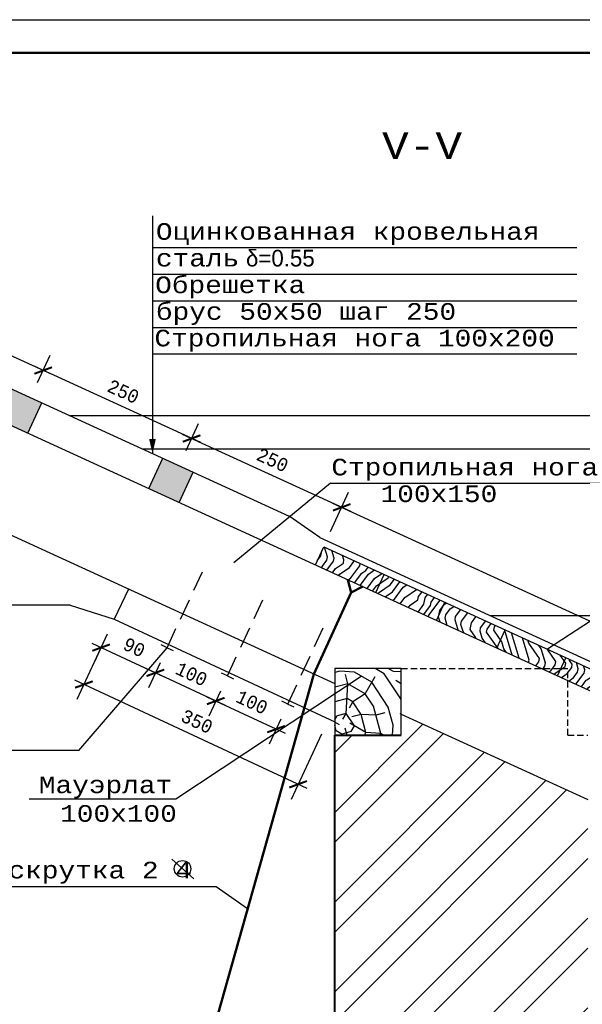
# Model space of a CAD drawing. Header units: millimetres. Extents: x -17 to 2655, y -428 to 194.
# Tile 23 of 47: x 1036 to 1121, y -279 to -131. Entities that reach past the tile are written whole.
import ezdxf

# ---------------------------------------------------------------- set-up
doc = ezdxf.new("R2010")
doc.units = ezdxf.units.MM
doc.linetypes.add('HIDDEN2', pattern=[4.7625, 3.175, -1.5875])
for name, color, linetype in [('лист а3', 7, 'Continuous'), ('РАЗМЕР', 5, 'Continuous'), ('Размеры', 5, 'Continuous'), ('тонкий', 251, 'Continuous')]:
    doc.layers.add(name, color=color, linetype=linetype)
doc.layers.add('Стены', color=32, linetype='Continuous', lineweight=40)
doc.layers.add('стропила', color=40, linetype='Continuous', lineweight=30)
doc.styles.add('simvol', font='SYMBOL.TTF')
doc.styles.get("Standard").update_dxf_attribs({"font": 'COUR.TTF', "width": 0.8, "height": 2})
doc.styles.add('style1', font='COUR.TTF')
doc.dimstyles.get("Standard").update_dxf_attribs({"dimtxt": 2, "dimasz": 2, "dimexe": 2.5, "dimexo": 2.5, "dimgap": 1, "dimtad": 1, "dimdec": 0, "dimzin": 0, "dimdsep": 46, "dimtxsty": 'Standard', "dimblk": 'ARCHTICK', "dimcen": -3, "dimdle": 1.5, "dimadec": 0, "dimazin": 0, "dimtfac": 0.75, "dimtdec": 0, "dimtofl": 0, "dimtmove": 0, "dimatfit": 3, "dimldrblk": 'ARCHTICK', "dimfxl": 0, "dimtvp": 1.5, "dimtolj": 1, "dimtzin": 0, "dimarcsym": 0})

# ---------------------------------------------------------------- blocks, each defined once
blk = doc.blocks.new('_ArchTick')
at = {"color": 0, "linetype": 'ByBlock', "const_width": 0.15}
blk.add_lwpolyline([(-0.5, -0.5), (0.5, 0.5)], dxfattribs=at)
blk = doc.blocks.new('*D347')
at = {"layer": 'Defpoints', "color": 0}
for p in [(1058.45, -225.23), (1056.69, -228.99), (1067.51, -229.45)]:
    blk.add_point(p, dxfattribs=at)
at = {"layer": 'РАЗМЕР', "color": 0, "lineweight": -2}
for p, q in [((1057.39, -227.5), (1055.64, -231.26)), ((1067.12, -233.85), (1055.33, -228.36)), ((1066.46, -231.72), (1064.7, -235.48))]:
    blk.add_line(p, q, dxfattribs=at)
at = {"layer": 'РАЗМЕР', "color": 0, "lineweight": -2, "xscale": 2, "yscale": 2, "zscale": 2}
for p, rotation in [((1056.69, -228.99), 155.0312974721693), ((1065.76, -233.22), 335.0312974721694)]:
    blk.add_blockref('_ArchTick', p, dxfattribs=dict(at, rotation=rotation))
at = {"layer": 'РАЗМЕР', "color": 0, "insert": (1062.12, -229.18), "char_height": 2, "attachment_point": 5, "rotation": 335.0313}
blk.add_mtext('\\A1;100', dxfattribs=at)
blk = doc.blocks.new('*D348')
at = {"layer": 'Defpoints', "color": 0}
for p in [(1050.52, -220.94), (1048.54, -225.2), (1058.45, -225.23)]:
    blk.add_point(p, dxfattribs=at)
at = {"layer": 'РАЗМЕР', "color": 0, "lineweight": -2}
for p, q in [((1049.47, -223.2), (1047.48, -227.46)), ((1058.05, -229.63), (1047.18, -224.56)), ((1057.39, -227.5), (1055.64, -231.26))]:
    blk.add_line(p, q, dxfattribs=at)
at = {"layer": 'РАЗМЕР', "color": 0, "lineweight": -2, "xscale": 2, "yscale": 2, "zscale": 2}
for p, rotation in [((1048.54, -225.2), 155.0312974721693), ((1056.69, -228.99), 335.0312974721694)]:
    blk.add_blockref('_ArchTick', p, dxfattribs=dict(at, rotation=rotation))
at = {"layer": 'РАЗМЕР', "color": 0, "insert": (1053.51, -225.17), "char_height": 2, "attachment_point": 5, "rotation": 335.0313}
blk.add_mtext('\\A1;90', dxfattribs=at)
blk = doc.blocks.new('*D341')
at = {"layer": 'Defpoints', "color": 0}
for p in [(1050.52, -220.94), (1045.96, -230.74), (1082.69, -235.92)]:
    blk.add_point(p, dxfattribs=at)
at = {"layer": 'РАЗМЕР', "color": 0, "lineweight": -2}
for p, q in [((1049.47, -223.2), (1044.9, -233.01)), ((1079.49, -246.35), (1044.6, -230.11)), ((1081.64, -238.18), (1077.07, -247.98))]:
    blk.add_line(p, q, dxfattribs=at)
at = {"layer": 'РАЗМЕР', "color": 0, "lineweight": -2, "xscale": 2, "yscale": 2, "zscale": 2}
for p, rotation in [((1045.96, -230.74), 155.0312974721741), ((1078.13, -245.72), 335.0312974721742)]:
    blk.add_blockref('_ArchTick', p, dxfattribs=dict(at, rotation=rotation))
at = {"layer": 'РАЗМЕР', "color": 0, "insert": (1062.94, -236.3), "char_height": 2, "attachment_point": 5, "rotation": 335.0313}
blk.add_mtext('\\A1;350', dxfattribs=at)
blk = doc.blocks.new('*D349')
at = {"layer": 'Defpoints', "color": 0}
for p in [(1067.51, -229.45), (1076.58, -233.67), (1074.82, -237.44)]:
    blk.add_point(p, dxfattribs=at)
at = {"layer": 'РАЗМЕР', "color": 0, "lineweight": -2}
for p, q in [((1066.46, -231.72), (1064.7, -235.48)), ((1064.4, -232.58), (1076.18, -238.07)), ((1075.52, -235.94), (1073.77, -239.7))]:
    blk.add_line(p, q, dxfattribs=at)
at = {"layer": 'РАЗМЕР', "color": 0, "lineweight": -2, "xscale": 2, "yscale": 2, "zscale": 2}
for p, rotation in [((1065.76, -233.22), 155.0312974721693), ((1074.82, -237.44), 335.0312974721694)]:
    blk.add_blockref('_ArchTick', p, dxfattribs=dict(at, rotation=rotation))
at = {"layer": 'РАЗМЕР', "color": 0, "insert": (1071.19, -233.4), "char_height": 2, "attachment_point": 5, "rotation": 335.0313}
blk.add_mtext('\\A1;100', dxfattribs=at)
blk = doc.blocks.new('*D351')
at = {"layer": 'Defpoints', "color": 0}
for p in [(1081.97, -210.05), (1174.34, -245.23), (1171.63, -251.14)]:
    blk.add_point(p, dxfattribs=at)
at = {"layer": 'Размеры', "color": 0, "lineweight": -2}
for p, q in [((1083.01, -207.78), (1085.72, -201.87)), ((1083.31, -203.52), (1175.7, -245.86)), ((1172.67, -248.86), (1175.38, -242.96))]:
    blk.add_line(p, q, dxfattribs=at)
at = {"layer": 'Размеры', "color": 0, "lineweight": -2, "xscale": 2, "yscale": 2, "zscale": 2}
for p, rotation in [((1084.68, -204.14), 155.3792218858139), ((1174.34, -245.23), 335.379221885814)]:
    blk.add_blockref('_ArchTick', p, dxfattribs=dict(at, rotation=rotation))
at = {"layer": 'Размеры', "color": 0, "insert": (1130.39, -222.76), "char_height": 2, "attachment_point": 5, "rotation": 335.3792}
blk.add_mtext('\\A1;1000', dxfattribs=at)
blk = doc.blocks.new('*D353')
at = {"layer": 'Defpoints', "color": 0}
for p in [(1062.13, -193.81), (1060.26, -197.9), (1081.97, -210.05)]:
    blk.add_point(p, dxfattribs=at)
at = {"layer": 'Размеры', "color": 0, "lineweight": -2}
for p, q in [((1061.3, -195.63), (1063.17, -191.54)), ((1086.04, -204.77), (1060.77, -193.19)), ((1083.01, -207.78), (1085.72, -201.87))]:
    blk.add_line(p, q, dxfattribs=at)
at = {"layer": 'Размеры', "color": 0, "lineweight": -2, "xscale": 2, "yscale": 2, "zscale": 2}
for p, rotation in [((1062.13, -193.81), 155.3792218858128), ((1084.68, -204.14), 335.3792218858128)]:
    blk.add_blockref('_ArchTick', p, dxfattribs=dict(at, rotation=rotation))
at = {"layer": 'Размеры', "color": 0, "insert": (1074.29, -197.05), "char_height": 2, "attachment_point": 5, "rotation": 335.3792}
blk.add_mtext('\\A1;250', dxfattribs=at)
blk = doc.blocks.new('*D354')
at = {"layer": 'Defpoints', "color": 0}
for p in [(1039.84, -183.6), (1037.97, -187.68), (1060.26, -197.9)]:
    blk.add_point(p, dxfattribs=at)
at = {"layer": 'Размеры', "color": 0, "lineweight": -2}
for p, q in [((1039.01, -185.41), (1040.89, -181.32)), ((1063.5, -194.43), (1038.48, -182.97)), ((1061.3, -195.63), (1063.17, -191.54))]:
    blk.add_line(p, q, dxfattribs=at)
at = {"layer": 'Размеры', "color": 0, "lineweight": -2, "xscale": 2, "yscale": 2, "zscale": 2}
for p, rotation in [((1039.84, -183.6), 155.3792218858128), ((1062.13, -193.81), 335.3792218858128)]:
    blk.add_blockref('_ArchTick', p, dxfattribs=dict(at, rotation=rotation))
at = {"layer": 'Размеры', "color": 0, "insert": (1051.87, -186.77), "char_height": 2, "attachment_point": 5, "rotation": 335.3792}
blk.add_mtext('\\A1;250', dxfattribs=at)
blk = doc.blocks.new('*D355')
at = {"layer": 'Defpoints', "color": 0}
for p in [(1016.53, -172.91), (1014.66, -177), (1037.97, -187.68)]:
    blk.add_point(p, dxfattribs=at)
at = {"layer": 'Размеры', "color": 0, "lineweight": -2}
for p, q in [((1015.7, -174.73), (1017.57, -170.64)), ((1041.21, -184.22), (1015.17, -172.29)), ((1039.01, -185.41), (1040.89, -181.32))]:
    blk.add_line(p, q, dxfattribs=at)
at = {"layer": 'Размеры', "color": 0, "lineweight": -2, "xscale": 2, "yscale": 2, "zscale": 2}
for p, rotation in [((1016.53, -172.91), 155.3792218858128), ((1039.84, -183.6), 335.3792218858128)]:
    blk.add_blockref('_ArchTick', p, dxfattribs=dict(at, rotation=rotation))
at = {"layer": 'Размеры', "color": 0, "insert": (1029.07, -176.32), "char_height": 2, "attachment_point": 5, "rotation": 335.3792}
blk.add_mtext('\\A1;250', dxfattribs=at)

msp = doc.modelspace()

# ---------------------------------------------------------------- hatches: boundary and pattern name
at = {"layer": 'тонкий'}
h = msp.add_hatch(dxfattribs=at)
h.set_pattern_fill('ENDGRAIN', color=256, scale=10, style=0, pattern_type=2)
h.set_pattern_definition([(0, (889.214, 372.945), (10, 10), [0.5, -9.5]), (0, (882.214, 373.945), (10, 10), [1, -9]), (0, (888.714, 374.445), (10, 10), [0.5, -9.5]), (0, (882.714, 375.445), (10, 10), [0.5, -9.5]), (0, (888.714, 375.945), (10, 10), [0.5, -9.5]), (0, (883.214, 376.445), (10, 10), [0.5, -9.5]), (0, (888.714, 376.945), (10, 10), [0.5, -9.5]), (0, (883.214, 377.945), (10, 10), [0.5, -5.5, 0.5, -3.5]), (0, (883.214, 378.945), (10, 10), [1, -5, 0.5, -3.5]), (0, (882.714, 380.445), (10, 10), [0.5, -1.5, 0.5, -4, 0.5, -3]), (0, (882.214, 381.445), (10, 10), [0.5, -2, 1, -6.5]), (0, (888.714, 381.945), (10, 10), [0.5, -9.5]), (0, (882.214, 382.445), (10, 10), [0.5, -2.5, 0.5, -6.5]), (45, (881.2136, 372.9446), (1e-15, 10), [1.41421, -12.72793]), (45, (889.7136, 372.9446), (1e-15, 10), [2.82843, -11.31371]), (45, (889.7136, 377.9446), (1e-15, 10), [0.7071, -13.43504]), (45, (881.2136, 378.9446), (1e-15, 10), [2.12132, -12.02082]), (45, (889.7136, 378.9446), (1e-15, 10), [3.53553, -10.6066]), (45, (889.7136, 380.4446), (1e-15, 10), [2.12132, -12.02082]), (315, (887.7136, 381.4446), (10, -2e-15), [0.7071, -13.43504]), (315, (884.2136, 373.4446), (10, -2e-15), [1.41421, -12.72793]), (315, (884.7136, 377.4446), (10, -2e-15), [1.41421, -12.72793]), (315, (887.7136, 375.4446), (10, -2e-15), [1.41421, -12.72793]), (315, (887.2136, 379.4446), (10, -2e-15), [1.41421, -12.72793]), (315, (887.7136, 380.4446), (10, -2e-15), [2.12132, -12.02082]), (315, (885.2136, 374.4446), (10, -2e-15), [2.12132, -12.02082]), (315, (886.7136, 374.9446), (10, -2e-15), [2.12132, -12.02082]), (315, (885.2136, 378.4446), (10, -2e-15), [2.12132, -12.02082]), (315, (886.2136, 378.9446), (10, -2e-15), [2.12132, -12.02082]), (26.56505, (881.7136, 374.9446), (10, 4e-09), [1.11803, -21.24265]), (26.56505, (889.2136, 374.4446), (10, 4e-09), [4.47214, -17.88854]), (26.56505, (889.2136, 375.9446), (10, 4e-09), [4.47214, -17.88854]), (26.56505, (889.2136, 376.9446), (10, 4e-09), [4.47214, -6.7, 2.2361, -8.95244]), (26.56505, (890.2136, 378.4446), (10, 4e-09), [1.11803, -21.24265]), (26.56505, (881.2136, 381.9446), (10, 4e-09), [1.11803, -21.24265]), (26.56505, (889.2136, 381.9446), (10, 4e-09), [2.23607, -20.12461]), (333.43495, (886.7136, 372.9446), (10, -4e-09), [2.23607, -20.12461]), (333.43495, (883.2136, 375.4446), (10, -4e-09), [2.23607, -20.12461]), (333.43495, (883.2136, 373.9446), (10, -4e-09), [1.11803, -21.24261]), (333.43495, (883.7136, 376.4446), (10, -4e-09), [3.3541, -19.00658]), (333.43495, (885.7136, 376.4446), (10, -4e-09), [2.23607, -20.12461]), (333.43495, (886.7136, 376.9446), (10, -4e-09), [2.23607, -20.12461]), (333.43495, (883.7136, 377.9446), (10, -4e-09), [1.11803, -21.24261]), (333.43495, (884.2136, 378.9446), (10, -4e-09), [1.11803, -21.24261]), (333.43495, (888.2136, 380.9446), (10, -4e-09), [1.11803, -21.24261]), (333.43495, (887.7136, 377.4446), (10, -4e-09), [1.11803, -21.24261]), (333.43495, (883.2136, 380.4446), (10, -4e-09), [3.3541, -19.00658]), (333.43495, (882.7136, 381.4446), (10, -4e-09), [2.23607, -20.12461]), (333.43495, (888.2136, 378.4446), (10, -4e-09), [1.118, -10.062, 1.118, -10.06268]), (333.43495, (885.2136, 380.4446), (10, -4e-09), [2.23607, -20.12461]), (333.43495, (885.7136, 381.4446), (10, -4e-09), [2.23607, -20.12461]), (333.43495, (882.7136, 382.4446), (10, -4e-09), [2.23607, -20.12461]), (333.43495, (885.7136, 382.4446), (10, -4e-09), [2.23607, -20.12461])])
h.paths.add_polyline_path([(1057.8045, -196.7734), (1055.7215, -201.3188), (1060.2669, -203.4018), (1062.3499, -198.8564)])
h.paths.add_polyline_path([(1032.9943, -190.9035), (1037.5398, -192.9866), (1039.6228, -188.4411), (1035.0774, -186.3581)])
h.paths.add_polyline_path([(1012.3503, -175.9428), (1010.2672, -180.4883), (1014.8126, -182.5713), (1016.8957, -178.0259)])
h.paths.add_polyline_path([(989.6231, -165.5276), (987.5401, -170.073), (992.0855, -172.156), (994.1685, -167.6106)])
h.paths.add_polyline_path([(966.896, -155.1123), (964.8129, -159.6577), (969.3584, -161.7408), (971.4414, -157.1954)])
h.paths.add_polyline_path([(948.7143, -146.7801), (944.1689, -144.697), (942.0858, -149.2425), (946.6312, -151.3255)])
h = msp.add_hatch(dxfattribs=at)
h.set_pattern_fill('ENDGRAIN', color=256, scale=10, angle=80, style=0, pattern_type=2)
h.set_pattern_definition([(80, (912.597, 529.179), (-8.1116, 11.58456), [0.5, -9.5]), (80, (910.397, 522.459), (-8.1116, 11.58456), [1, -9]), (80, (911.033, 528.947), (-8.1116, 11.58456), [0.5, -9.5]), (80, (909.006, 523.212), (-8.1116, 11.58456), [0.5, -9.5]), (80, (909.556, 529.208), (-8.1116, 11.58456), [0.5, -9.5]), (80, (908.108, 523.878), (-8.1116, 11.58456), [0.5, -9.5]), (80, (908.571, 529.382), (-8.1116, 11.58456), [0.5, -9.5]), (80, (906.631, 524.139), (-8.1116, 11.58456), [0.5, -5.5, 0.5, -3.5]), (80, (905.646, 524.312), (-8.1116, 11.58456), [1, -5, 0.5, -3.5]), (80, (904.082, 524.08), (-8.1116, 11.58456), [0.5, -1.5, 0.5, -4, 0.5, -3]), (80, (903.011, 523.762), (-8.1116, 11.58456), [0.5, -2, 1, -6.5]), (80, (903.647, 530.25), (-8.1116, 11.58456), [0.5, -9.5]), (80, (902.026, 523.935), (-8.1116, 11.58456), [0.5, -2.5, 0.5, -6.5]), (125, (911.208, 521.301), (-9.84808, 1.73648), [1.41421, -12.72793]), (125, (912.684, 529.672), (-9.84808, 1.73648), [2.82843, -11.31371]), (125, (907.76, 530.54), (-9.84808, 1.73648), [0.7071, -13.43504]), (125, (905.299, 522.343), (-9.84808, 1.73648), [2.12132, -12.02082]), (125, (906.775, 530.714), (-9.84808, 1.73648), [3.53553, -10.6066]), (125, (905.298, 530.974), (-9.84808, 1.73648), [2.12132, -12.02082]), (35, (903.966, 529.178), (1.73648, 9.84808), [0.7071, -13.43504]), (35, (911.2364, 524.342), (1.73648, 9.84808), [1.41421, -12.72793]), (35, (907.384, 525.529), (1.73648, 9.84808), [1.41421, -12.72793]), (35, (909.8745, 528.136), (1.73648, 9.84808), [1.41421, -12.72793]), (35, (905.8485, 528.3385), (1.73648, 9.84808), [1.41421, -12.72793]), (35, (904.9505, 529.0045), (1.73648, 9.84808), [2.12132, -12.02082]), (35, (910.425, 525.5006), (1.73648, 9.84808), [2.12132, -12.02082]), (35, (910.193, 527.065), (1.73648, 9.84808), [2.12132, -12.02082]), (35, (906.486, 526.195), (1.73648, 9.84808), [2.12132, -12.02082]), (35, (906.167, 527.267), (1.73648, 9.84808), [2.12132, -12.02082]), (106.56505, (909.325, 522.1406), (1.736482, 9.848078), [1.11803, -21.24265]), (106.56505, (911.12, 529.44), (1.736482, 9.848078), [4.47214, -17.88854]), (106.56505, (909.6426, 529.7003), (1.736482, 9.848078), [4.47214, -17.88854]), (106.56505, (908.658, 529.874), (1.736482, 9.848078), [4.47214, -6.7, 2.2361, -8.95244]), (106.56505, (907.354, 531.1192), (1.736482, 9.848078), [1.11803, -21.24265]), (106.56505, (902.3446, 522.8637), (1.736482, 9.848078), [1.11803, -21.24265]), (106.56505, (903.7337, 530.742), (1.736482, 9.848078), [2.23607, -20.12461]), (53.43495, (912.163, 526.7174), (1.736482, 9.848078), [2.23607, -20.12461]), (53.43495, (909.093, 523.7046), (1.736482, 9.848078), [2.23607, -20.12461]), (53.43495, (910.5703, 523.444), (1.736482, 9.848078), [1.11803, -21.24261]), (53.43495, (908.195, 524.3707), (1.736482, 9.848078), [3.3541, -19.00658]), (53.43495, (908.5424, 526.3403), (1.736482, 9.848078), [2.23607, -20.12461]), (53.43495, (908.2237, 527.412), (1.736482, 9.848078), [2.23607, -20.12461]), (53.43495, (906.718, 524.631), (1.736482, 9.848078), [1.11803, -21.24261]), (53.43495, (905.82, 525.297), (1.736482, 9.848078), [1.11803, -21.24261]), (53.43495, (904.545, 529.5837), (1.736482, 9.848078), [1.11803, -21.24261]), (53.43495, (907.905, 528.4836), (1.736482, 9.848078), [1.11803, -21.24261]), (53.43495, (904.169, 524.573), (1.736482, 9.848078), [3.3541, -19.00658]), (53.43495, (903.0974, 524.254), (1.736482, 9.848078), [2.23607, -20.12461]), (53.43495, (907.007, 529.1496), (1.736482, 9.848078), [1.118, -10.062, 1.118, -10.06268]), (53.43495, (904.5164, 526.5425), (1.736482, 9.848078), [2.23607, -20.12461]), (53.43495, (903.6184, 527.2086), (1.736482, 9.848078), [2.23607, -20.12461]), (53.43495, (902.1126, 524.428), (1.736482, 9.848078), [2.23607, -20.12461]), (53.43495, (902.6336, 527.382), (1.736482, 9.848078), [2.23607, -20.12461])])
h.paths.add_polyline_path([(1163.7888, -247.5433), (1162.5389, -250.2705), (1171.6298, -254.4366), (1171.6298, -251.1366)])
h.paths.add_polyline_path([(1154.6979, -243.3771), (1153.4481, -246.1044), (1162.5389, -250.2705), (1163.7888, -247.5433)])
h.paths.add_polyline_path([(1145.6071, -239.211), (1144.3572, -241.9383), (1153.4481, -246.1044), (1154.6979, -243.3771)])
h.paths.add_polyline_path([(1144.3572, -241.9383), (1145.6071, -239.211), (1136.5162, -235.0449), (1135.2664, -237.7722)])
h.paths.add_polyline_path([(1127.4254, -230.8788), (1126.1755, -233.6061), (1135.2664, -237.7722), (1136.5162, -235.0449)])
h.paths.add_polyline_path([(1118.3345, -226.7127), (1117.5836, -228.3513), (1118.6298, -228.3513), (1118.6298, -230.1481), (1126.1755, -233.6061), (1127.4254, -230.8788)])
h.paths.add_polyline_path([(1118.6298, -228.3513), (1117.5836, -228.3513), (1117.0847, -229.44), (1118.6298, -230.1481)])
h.paths.add_polyline_path([(1117.5836, -228.3513), (1118.3345, -226.7127), (1109.2437, -222.5466), (1107.9938, -225.2739), (1114.7092, -228.3513)])
h.paths.add_polyline_path([(1114.7092, -228.3513), (1117.0847, -229.44), (1117.5836, -228.3513)])
h.paths.add_polyline_path([(1100.1528, -218.3805), (1098.903, -221.1078), (1107.9938, -225.2739), (1109.2437, -222.5466)])
h.paths.add_polyline_path([(1091.062, -214.2144), (1089.8121, -216.9417), (1098.903, -221.1078), (1100.1528, -218.3805)])
h.paths.add_polyline_path([(1091.062, -214.2144), (1081.9711, -210.0483), (1080.7213, -212.7756), (1089.8121, -216.9417)])
h = msp.add_hatch(dxfattribs=at)
h.set_pattern_fill('LOGEND', color=256, scale=20, angle=60, style=0, pattern_type=2)
h.set_pattern_definition([(60, (914.708, 527.363), (-7.3205, 27.3205), [6, -14]), (60, (913.842, 527.863), (-7.3205, 27.3205), [6, -14]), (60, (912.61, 529.73), (-7.3205, 27.3205), [4, -16]), (60, (911.378, 531.595), (-7.3205, 27.3205), [3, -17]), (60, (909.646, 532.595), (-7.3205, 27.3205), [2, -18]), (60, (905.414, 529.265), (-7.3205, 27.3205), [1, -5, 1, -13]), (60, (906.048, 532.363), (-7.3205, 27.3205), [1, -8, 3, -8]), (60, (907.182, 536.327), (-7.3205, 27.3205), [1, -1, 1, -17]), (60, (905.816, 535.961), (-7.3205, 27.3205), [1, -19]), (60, (903.583, 536.095), (-7.3205, 27.3205), [3, -17]), (60, (901.851, 537.095), (-7.3205, 27.3205), [4, -16]), (60, (899.62, 537.23), (-7.3205, 27.3205), [5, -6, 1, -8]), (150, (906.012, 524.3), (-27.3205, -7.3205), [1, -2, 5, -12]), (150, (904.78, 526.167), (-27.3205, -7.3205), [1, -1, 3, -15]), (150, (898.351, 531.033), (-27.3205, -7.3205), [2, -18]), (150, (905.78, 527.899), (-27.3205, -7.3205), [4, -6, 1, -9]), (150, (896.753, 534.265), (-27.3205, -7.3205), [1, -19]), (150, (905.914, 530.131), (-27.3205, -7.3205), [3, -17]), (150, (906.048, 532.363), (-27.3205, -7.3205), [2, -18]), (150, (907.048, 534.095), (-27.3205, -7.3205), [1, -3, 3, -13]), (150, (906.682, 535.461), (-27.3205, -7.3205), [1, -19]), (150, (910.646, 534.327), (-27.3205, -7.3205), [2.8, -17.2]), (150, (914.61, 533.193), (-27.3205, -7.3205), [2, -18]), (150, (908.682, 538.925), (-27.3205, -7.3205), [1, -19]), (150, (910.548, 540.157), (-27.3205, -7.3205), [3, -17]), (150, (911.548, 541.89), (-27.3205, -7.3205), [3, -17]), (105, (916.976, 535.291), (-17.3205, 10), [1.4142, -1.4142, 1.4142, -24.04167]), (105, (910.646, 534.327), (-17.3205, 10), [2.8284, -25.45587]), (105, (897.985, 532.399), (-17.3205, 10), [2.8284, -25.45587]), (105, (904.316, 533.363), (-17.3205, 10), [2.8284, -25.45587]), (105, (908.28, 532.229), (-17.3205, 10), [2.8284, -25.45587]), (105, (914.744, 535.425), (-17.3205, 10), [2.8284, -25.45587]), (105, (912.878, 534.193), (-17.3205, 10), [4.24264, -24.04163]), (105, (902.083, 533.497), (-17.3205, 10), [1.4142, -26.87007]), (105, (899.851, 533.631), (-17.3205, 10), [1.4142, -26.87007]), (105, (903.851, 540.559), (-17.3205, 10), [1.4142, -26.87007]), (105, (908.512, 528.631), (-17.3205, 10), [1.4142, -26.87007]), (105, (907.95, 541.657), (-17.3205, 10), [1.4142, -26.87007]), (105, (906.182, 534.595), (-17.3205, 10), [1.4142, -26.87007]), (105, (905.45, 537.327), (-17.3205, 10), [1.4142, -26.87007]), (195, (908.414, 534.461), (-10, -17.3205), [1.4142, -1.4142, 4.24264, -21.21323]), (195, (909.914, 537.059), (-10, -17.3205), [1.4142, -26.87007]), (195, (915.976, 533.559), (-10, -17.3205), [1.4142, -26.87007]), (195, (909.646, 532.595), (-10, -17.3205), [1.4142, -26.87007]), (195, (907.682, 537.193), (-10, -17.3205), [1.4142, -26.87007]), (195, (909.512, 530.363), (-10, -17.3205), [1.4142, -26.87007]), (195, (913.512, 537.291), (-10, -17.3205), [1.4142, -26.87007]), (195, (911.708, 522.167), (-10, -17.3205), [1.4142, -26.87007]), (195, (911.342, 523.533), (-10, -17.3205), [2.8284, -25.45587]), (195, (910.976, 524.899), (-10, -17.3205), [2.8284, -25.45587]), (195, (911.976, 526.631), (-10, -17.3205), [2.8284, -25.45587]), (195, (910.744, 528.497), (-10, -17.3205), [2.8284, -25.45587]), (195, (907.816, 539.425), (-10, -17.3205), [2.8284, -25.45587]), (195, (918.476, 537.89), (-10, -17.3205), [2.8284, -25.45587]), (195, (905.12, 546.755), (-10, -17.3205), [2.8284, -25.45587]), (195, (906.851, 545.755), (-10, -17.3205), [2.8284, -25.45587]), (195, (906.717, 543.523), (-10, -17.3205), [2.8284, -25.45587]), (195, (899.717, 531.399), (-10, -17.3205), [4.24264, -24.04163]), (195, (907.95, 541.657), (-10, -17.3205), [4.24264, -24.04163]), (86.565, (897.253, 535.131), (10, 17.32051), [2.236, -42.48536]), (86.565, (905.914, 530.131), (10, 17.32051), [2.236, -42.48536]), (86.565, (901.7174, 534.863), (10, 17.32051), [2.236, -42.48536]), (86.565, (916.842, 533.059), (10, 17.32051), [2.236, -42.48536]), (86.565, (914.61, 533.193), (10, 17.32051), [2.236, -42.48536]), (86.565, (908.146, 529.997), (10, 17.32051), [2.236, -42.48536]), (86.565, (899.485, 534.997), (10, 17.32051), [2.236, -42.48536]), (86.565, (907.6816, 537.193), (10, 17.32051), [4.472, -40.24936]), (123.435, (905.0835, 538.693), (-17.32051, 10), [2.236, -42.48536]), (123.435, (911.78, 538.291), (-17.32051, 10), [2.236, -42.48536]), (123.435, (903.3155, 531.631), (-17.32051, 10), [2.236, -42.48536]), (123.435, (900.4495, 528.667), (-17.32051, 10), [2.236, -42.48536]), (123.435, (909.914, 537.059), (-17.32051, 10), [2.236, -42.48536]), (123.435, (908.914, 535.327), (-17.32051, 10), [2.236, -42.48536]), (123.435, (902.3155, 529.899), (-17.32051, 10), [4.472, -40.24936]), (123.435, (915.878, 539.389), (-17.32051, 10), [4.472, -40.24936]), (123.435, (914.012, 538.157), (-17.32051, 10), [4.472, -40.24936]), (176.565, (908.61, 522.801), (-17.32051, 10), [2.236, -42.48536]), (176.565, (899.0835, 528.301), (-17.32051, 10), [2.236, -42.48536]), (176.565, (913.208, 524.765), (-17.32051, 10), [2.236, -42.48536]), (176.565, (896.619, 532.033), (-17.32051, 10), [2.236, -42.48536]), (176.565, (908.012, 527.765), (-17.32051, 10), [2.236, -42.48536]), (176.565, (908.28, 532.229), (-17.32051, 10), [2.236, -42.48536]), (176.565, (905.8155, 535.961), (-17.32051, 10), [2.236, -42.48536]), (176.565, (908.244, 524.167), (-17.32051, 10.00001), [2.236, -42.48536]), (176.565, (908.146, 529.997), (-17.32051, 10), [2.236, -42.48536]), (176.565, (912.878, 534.193), (-17.32051, 10), [2.236, -42.48536]), (176.565, (912.146, 536.925), (-17.32051, 10), [2.236, -42.48536]), (176.565, (908.9495, 543.389), (-17.32051, 10), [2.236, -42.48536]), (176.565, (896.253, 533.399), (-17.32051, 10), [2.236, -42.48536]), (176.565, (895.619, 530.301), (-17.32051, 10), [4.472, -40.24936]), (176.565, (909.244, 525.899), (-17.32051, 10), [4.472, -40.24936]), (213.435, (910.342, 521.801), (-10, -17.32051), [2.236, -42.48536]), (213.435, (919.708, 536.023), (-10, -17.32051), [2.236, -42.48536]), (213.435, (910.548, 540.157), (-10, -17.32051), [2.236, -42.48536]), (213.435, (912.61, 529.729), (-10, -17.32051), [2.236, -42.48536]), (213.435, (913.842, 527.863), (-10, -17.32051), [2.236, -42.48536]), (213.435, (911.378, 531.595), (-10, -17.32051), [2.236, -42.48536]), (213.435, (903.985, 542.791), (-10, -17.32051), [2.236, -42.48536]), (213.435, (904.119, 545.023), (-10, -17.32051), [4.472, -40.24936])])
h.paths.add_polyline_path([(1088.6298, -230.5843), (1083.6298, -233.8951), (1083.6298, -238.3513), (1088.6298, -238.3513)])
h.paths.add_polyline_path([(1088.6298, -228.3513), (1083.6298, -228.3513), (1083.6298, -233.8951), (1088.6298, -230.5843)])
h.paths.add_polyline_path([(1093.6298, -228.3513), (1088.6298, -228.3513), (1088.6298, -238.3513), (1093.6298, -238.3513)])
h = msp.add_hatch(dxfattribs=at)
h.set_pattern_fill('ANSI32', color=256, style=0)
h.paths.add_polyline_path([(1121.6298, -248.023), (1093.6298, -235.1913), (1093.6298, -238.3513), (1083.6298, -238.3513), (1083.6298, -308.3513), (1077.1298, -308.3513), (1077.1298, -318.4132), (1119.1298, -318.4132), (1128.1298, -318.4132), (1128.1298, -308.3513), (1121.6298, -308.3513)])

# ---------------------------------------------------------------- linework, layer by layer
for p, q in [((1056.2566, -160.375), (1056.2566, -196.064)), ((1056.2566, -165.1188), (1120.0167, -165.1188)), ((1056.2566, -169.1188), (1120.0167, -169.1188)), ((1056.2566, -173.1188), (1120.0167, -173.1188)), ((1056.2566, -177.1188), (1120.0167, -177.1188)), ((1056.2566, -181.1188), (1120.0167, -181.1188)), ((1082.9957, -200.4906), (1127.7739, -200.4906)), ((1043.8693, -218.8055), (1003.8406, -218.8055)), ((1059.7718, -247.9278), (1087.6165, -229.4904)), ((1045.2056, -240.6704), (1007.3461, -240.6704)), ((1037.7352, -247.9278), (1059.7718, -247.9278)), ((1062.4532, -259.8922), (1059.1538, -256.945)), ((1003.8998, -261.0631), (1065.8057, -261.0631))]:
    msp.add_line(p, q)
at = {"lineweight": 30}
for p, q in [((1052.6335, -216.4037), (1050.5229, -220.9364)), ((1050.5229, -220.9364), (1083.6298, -236.3524))]:
    msp.add_line(p, q, dxfattribs=at)
msp.add_circle((1060.7707, -258.4077), 1.2356)
at = {"layer": 'лист а3', "color": 7}
msp.add_lwpolyline([(879.0604, -427.9324), (879.0604, -130.9324), (1299.0604, -130.9324), (1299.0604, -427.9324), (879.0604, -427.9324)], dxfattribs=at)
at = {"layer": 'лист а3', "color": 7, "lineweight": 50}
msp.add_lwpolyline([(899.0604, -135.9324), (1294.0604, -135.9324), (1294.0604, -422.9324), (899.0604, -422.9324), (899.0604, -135.9324)], dxfattribs=at)
at = {"layer": 'лист а3'}
msp.add_lwpolyline([(1056.2566, -196.064, 0, 1, 0), (1056.2566, -193.8937, 1, 1, 0)], format="xyseb", dxfattribs=at)
at = {"layer": 'Стены'}
for p, q in [((1083.6298, -308.3513), (1083.6298, -238.3513)), ((1083.6298, -238.3513), (1093.6298, -238.3513))]:
    msp.add_line(p, q, dxfattribs=at)
at = {"layer": 'стропила'}
for p, q in [((932.7763, -139.4761), (1076.7701, -205.4648)), ((930.6631, -144.0077), (1171.6835, -254.4612)), ((973.6298, -180.1984), (1083.6298, -230.6086)), ((1081.3773, -208.6762), (1076.7701, -205.4648)), ((1081.3773, -208.6762), (1177.6412, -252.7914)), ((1081.9711, -210.0483), (1174.6298, -252.5114)), ((1093.6298, -235.1913), (1121.6298, -248.023))]:
    msp.add_line(p, q, dxfattribs=at)
msp.add_lwpolyline([(1093.6298, -238.3513), (1093.6298, -228.3513), (1083.6298, -228.3513), (1083.6298, -238.3513), (1093.6298, -238.3513)], dxfattribs=at)
at = {"layer": 'тонкий', "lineweight": 30}
for p, q in [((1037.5398, -192.9866), (1039.6228, -188.4411)), ((1055.7215, -201.3188), (1057.8045, -196.7734)), ((1060.2669, -203.4018), (1062.3499, -198.8564)), ((1080.7213, -212.7756), (1081.9711, -210.0483)), ((1089.8121, -216.9417), (1091.062, -214.2144)), ((1098.903, -221.1078), (1100.1528, -218.3805)), ((1107.9938, -225.2739), (1109.2437, -222.5466)), ((1058.4463, -225.2299), (1057.5397, -224.8078)), ((1058.4463, -225.2299), (1059.3528, -225.652)), ((1117.0847, -229.44), (1118.3345, -226.7127)), ((1067.5116, -229.4511), (1066.6051, -229.029)), ((1067.5116, -229.4511), (1068.4182, -229.8732)), ((1076.577, -233.6723), (1075.6705, -233.2502)), ((1076.577, -233.6723), (1077.4836, -234.0945))]:
    msp.add_line(p, q, dxfattribs=at)
at = {"layer": 'тонкий'}
for p, q in [((1281.6298, -190.4132), (1043.9261, -190.4132)), ((1281.6298, -195.4132), (1054.8366, -195.4132)), ((1082.9957, -200.4906), (1068.4605, -212.4822)), ((1134.094, -213.2929), (1115.6011, -225.4601)), ((1043.8693, -218.8055), (1050.5229, -220.9364)), ((1281.6298, -220.4132), (1106.9887, -220.4132)), ((1045.2056, -240.6704), (1058.4463, -225.2299)), ((1065.8057, -261.0631), (1070.551, -264.3604))]:
    msp.add_line(p, q, dxfattribs=at)
at = {"layer": 'тонкий', "linetype": 'HIDDEN2', "lineweight": 30}
for p, q in [((1058.4463, -225.2299), (1063.7681, -213.8008)), ((1067.5116, -229.4511), (1072.8335, -218.022)), ((1076.577, -233.6723), (1081.8989, -222.2433))]:
    msp.add_line(p, q, dxfattribs=at)
at = {"layer": 'тонкий', "lineweight": 50}
for p, q in [((1086.0973, -216.9183), (1085.6066, -215.0144)), ((1080.4841, -229.167), (1086.0973, -216.9183)), ((1086.0973, -216.9183), (1087.8565, -216.0455)), ((1080.4841, -229.167), (1052.1903, -329.4132))]:
    msp.add_line(p, q, dxfattribs=at)
at = {"layer": 'тонкий', "linetype": 'HIDDEN2', "ltscale": 0.3}
for p, q in [((1093.6298, -228.3513), (1118.6298, -228.3513)), ((1118.6298, -238.3513), (1118.6298, -228.3513)), ((1118.6298, -238.3513), (1121.6298, -238.3513))]:
    msp.add_line(p, q, dxfattribs=at)

# ---------------------------------------------------------------- texts
msp.add_text('V-V', height=4).set_placement((1090.7434, -151.8356))
for s, style, p in [('Оцинкованная кровельная', 'style1', (1056.771, -163.9771)), ('d=0.55', 'simvol', (1070.3041, -167.9819)), ('сталь', 'style1', (1056.771, -167.9771)), ('Обрешетка', 'style1', (1056.659, -171.9819)), ('брус 50x50 шаг 250', 'style1', (1056.771, -175.9819)), ('Стропильная нога 100x200', 'style1', (1056.547, -179.9819)), ('Стропильная нога', 'style1', (1083.1192, -199.351)), ('100x150', 'style1', (1090.5148, -203.351)), ('Мауэрлат', 'style1', (1039.1828, -247.0544)), ('100x100', 'style1', (1042.3794, -251.3477)), ('Проволочная скрутка 2 4', 'style1', (1004.5582, -259.8513))]:
    msp.add_text(s, height=2.5, dxfattribs=dict(style=style)).set_placement(p)

# ---------------------------------------------------------------- dimensions: what is measured, and where the dimension line sits
at = {"layer": 'РАЗМЕР'}
dim = msp.add_aligned_dim(p1=(1082.691, -235.9153), p2=(1050.5229, -220.9364), distance=10.8131, text='350', dimstyle='Standard', override={"dimtmove": 1}, dxfattribs=at)
dim.commit()
dim.dimension.update_dxf_attribs({"geometry": '*D341', "text_midpoint": (1062.9391, -236.3029)})
for base, p1, p2, text, picture, middle in [((1048.5389, -225.1971), (1058.4463, -225.2299), (1050.5229, -220.9364), '90', '*D348', (1053.5128, -225.1702)), ((1056.6934, -228.9942), (1067.5116, -229.4511), (1058.4463, -225.2299), '100', '*D347', (1062.1227, -229.1794)), ((1074.8242, -237.4366), (1067.5116, -229.4511), (1076.577, -233.6723), '100', '*D349', (1071.1881, -233.4006))]:
    dim = msp.add_linear_dim(base=base, p1=p1, p2=p2, angle=335.031297, text=text, dimstyle='Standard', override={"dimtmove": 1}, dxfattribs=at)
    dim.commit()
    dim.dimension.update_dxf_attribs({"geometry": picture, "text_midpoint": middle})
at = {"layer": 'Размеры'}
for base, p1, p2, picture, middle in [((1016.5324, -172.9131), (1037.9717, -187.6845), (1014.6591, -177.0009), '*D355', (1029.0736, -176.3241)), ((1039.845, -183.5967), (1060.2583, -197.8978), (1037.9717, -187.6845), '*D354', (1051.8731, -186.7725)), ((1062.1316, -193.81), (1081.9711, -210.0483), (1060.2583, -197.8978), '*D353', (1074.2895, -197.0454))]:
    dim = msp.add_linear_dim(base=base, p1=p1, p2=p2, angle=155.379222, text='250', dimstyle='Standard', dxfattribs=at)
    dim.commit()
    dim.dimension.update_dxf_attribs({"geometry": picture, "text_midpoint": middle})
dim = msp.add_aligned_dim(p1=(1081.9711, -210.0483), p2=(1171.6298, -251.1366), distance=6.4966, text='1000', dimstyle='Standard', dxfattribs=at)
dim.commit()
dim.dimension.update_dxf_attribs({"geometry": '*D351', "text_midpoint": (1130.3919, -222.7557)})

doc.saveas('drawing.dxf')
